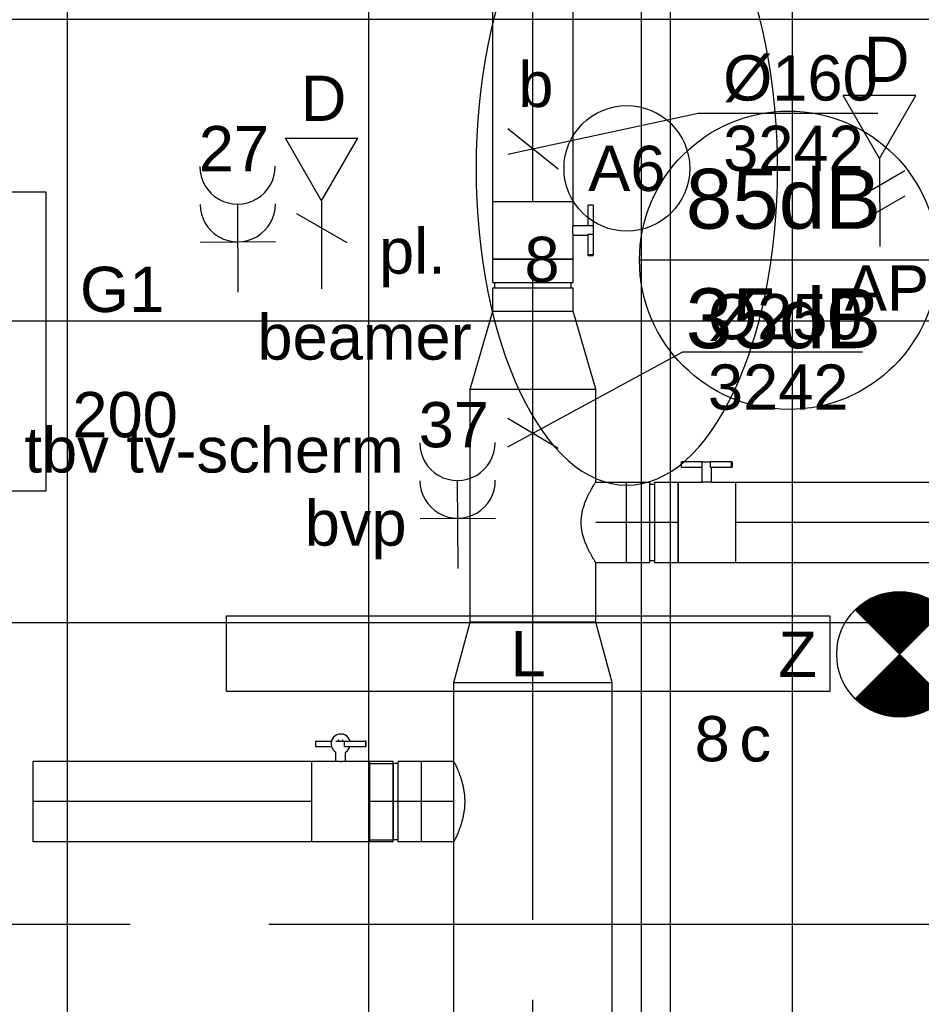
# Model space of a CAD drawing. Extents: x -132501 to 411300, y -42818 to 427495.
# Tile 76 of 256: x 15706 to 17500, y 29875 to 31834. Entities that reach past the tile are written whole.
import ezdxf
from ezdxf.enums import TextEntityAlignment as Align

# ---------------------------------------------------------------- set-up
doc = ezdxf.new("R2010")
doc.units = 0
doc.header["$LTSCALE"] = 50
doc.linetypes.add('CENTER2', pattern=[28.575000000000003, 19.05, -3.175, 3.175, -3.175])
doc.linetypes.add('STREEPJES', pattern=[0.1, 0.05, -0.05])
doc.layers.get('0').update_dxf_attribs({"linetype": 'CONTINUOUS'})
for name, color, linetype in [('45 Plafond 2D arcering', 7, 'CONTINUOUS'), ('brandmelddecibels', 3, 'CONTINUOUS'), ('EL6131--', 2, 'CONTINUOUS'), ('EL6222--', 3, 'CONTINUOUS'), ('EL6311--', 3, 'CONTINUOUS'), ('EL6350--', 3, 'CONTINUOUS'), ('EL6441--', 3, 'CONTINUOUS'), ('EM6131--', 1, 'CONTINUOUS'), ('WL524---', 90, 'CONTINUOUS'), ('WL570---_TOEVOER', 3, 'CONTINUOUS'), ('WL570---_TOEVOER_HL', 8, 'CONTINUOUS'), ('WL570---_TOEVOER_RST', 2, 'CONTINUOUS'), ('WL570---_TOEVOER_RST_HL', 1, 'CONTINUOUS'), ('WM570---_TOEVOER', 1, 'CONTINUOUS'), ('WM570---_TOEVOER_PR', 1, 'CONTINUOUS'), ('WM570---_TOEVOER_RST_PR', 1, 'CONTINUOUS')]:
    doc.layers.add(name, color=color, linetype=linetype)
doc.styles.add('BURO-018', font='ARIAL.TTF', dxfattribs={"height": 63})

# ---------------------------------------------------------------- blocks, each defined once
blk = doc.blocks.new('E00018')
at = {"color": 0, "linetype": 'Continuous'}
for p, q in [((-1.767766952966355, -1.767766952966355), (1.767766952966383, 1.767766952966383)), ((1.767766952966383, -1.767766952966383), (-1.767766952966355, 1.767766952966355))]:
    blk.add_line(p, q, dxfattribs=at)
at = {"color": 0, "linetype": 'Continuous', "const_width": 2.5}
for points in [[(-0.8838834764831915, 0.8838834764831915, -0.1989123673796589), (0, 1.25, -0.1989123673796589), (0.8838834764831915, 0.8838834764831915, -1)], [(-0.8838834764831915, -0.8838834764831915, 0.1989123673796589), (0, -1.25, 0.1989123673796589), (0.8838834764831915, -0.8838834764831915, 1)]]:
    blk.add_lwpolyline(points, format="xyb", dxfattribs=at)
blk = doc.blocks.new('1115B3A-NO1')
at = {"color": 0, "linetype": 'Continuous'}
blk.add_circle((0, 0), 2.5, dxfattribs=at)
at = {"color": 0, "zscale": 50}
blk.add_blockref('E00018', (0, 0), dxfattribs=at)
at = {"color": 0, "linetype": 'Continuous', "style": 'BURO-018'}
for tag, p in [('E_GKAST', (0, 8)), ('E_GROEP', (0, 5)), ('E_SGROEP', (4.5, 5)), ('E_ARMCODE', (0, 0)), ('E_SLET', (4.5, -1))]:
    blk.add_attdef(tag, text='', height=1.8, dxfattribs=at).set_placement(p, align=Align.MIDDLE)
blk = doc.blocks.new('1115B3A')
at = {"color": 0, "linetype": 'Continuous'}
blk.add_circle((0, 0), 2.5, dxfattribs=at)
at = {"color": 0, "linetype": 'Continuous', "style": 'BURO-018'}
for tag, p in [('E_GKAST', (0, 8)), ('E_GROEP', (0, 5)), ('E_SGROEP', (4.5, 5)), ('E_ARMCODE', (0, 0)), ('E_SLET', (4.5, -1))]:
    blk.add_attdef(tag, text='', height=1.8, dxfattribs=at).set_placement(p, align=Align.MIDDLE)
blk = doc.blocks.new('E00152')
at = {"color": 0, "linetype": 'Continuous'}
for p, q in [((-1.443375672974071, 7), (1.443375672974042, 7)), ((0, 4.5), (-1.443375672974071, 7)), ((0, 4.5), (1.443375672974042, 7)), ((0, 4.5), (0, 1)), ((-1, 4), (1, 2.845299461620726))]:
    blk.add_line(p, q, dxfattribs=at)
at = {"color": 7, "style": 'BURO-018'}
for tag, p in [('E_COMMENT1', (0, 12)), ('E_DCOM1', (0, 9))]:
    blk.add_attdef(tag, text='', height=1.8, dxfattribs=at).set_placement(p, align=Align.MIDDLE)
at = {"color": 0, "style": 'BURO-018'}
blk.add_attdef('E_TEXT1', text='', height=1.8, dxfattribs=at).set_placement((2.5, 6), align=Align.MIDDLE)
at = {"color": 0, "linetype": 'Continuous', "style": 'BURO-018', "flags": 1}
blk.add_attdef('E_MATCODE', text='', height=1.799999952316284, dxfattribs=at).set_placement((0, 0), align=Align.MIDDLE)
blk = doc.blocks.new('111304A')
at = {"color": 0, "linetype": 'Continuous'}
for p, q in [((0, 1), (0, 4.5)), ((-1.5, 3), (1.5, 3))]:
    blk.add_line(p, q, dxfattribs=at)
for centre in [(0, 6), (0, 4.5)]:
    blk.add_arc(centre, 1.5, 180, 0, dxfattribs=at)
at = {"color": 0, "linetype": 'Continuous', "style": 'BURO-018'}
for tag, p in [('E_GKAST', (0, 11.5)), ('E_GROEP', (0, 8.5)), ('E_SGROEP', (4.5, 8.5))]:
    blk.add_attdef(tag, text='', height=1.8, dxfattribs=at).set_placement(p, align=Align.MIDDLE)
at = {"color": 0, "linetype": 'Continuous', "style": 'BURO-018', "flags": 1}
for tag, height, p in [('E_VERMCODE', 1.8, (13, 8.5)), ('E_MATCODE', 1.799999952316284, (0, 0))]:
    blk.add_attdef(tag, text='', height=height, dxfattribs=at).set_placement(p, align=Align.MIDDLE)
blk = doc.blocks.new('E00153')
at = {"color": 0, "linetype": 'Continuous'}
for p, q in [((-1.443375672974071, 7), (1.443375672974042, 7)), ((0, 4.5), (-1.443375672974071, 7)), ((0, 4.5), (1.443375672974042, 7)), ((0, 4.5), (0, 1)), ((-1, 4), (1, 2.845299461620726)), ((-1, 3), (1, 1.845299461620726))]:
    blk.add_line(p, q, dxfattribs=at)
at = {"color": 7, "style": 'BURO-018'}
for tag, p in [('E_COMMENT1', (-6, 12)), ('E_COMMENT2', (6, 12)), ('E_DCOM1', (-6, 9)), ('E_DCOM2', (6, 9))]:
    blk.add_attdef(tag, text='', height=1.8, dxfattribs=at).set_placement(p, align=Align.MIDDLE)
at = {"color": 0, "style": 'BURO-018'}
blk.add_attdef('E_TEXT1', text='', height=1.8, dxfattribs=at).set_placement((2.5, 6), align=Align.MIDDLE)
at = {"color": 0, "linetype": 'Continuous', "style": 'BURO-018', "flags": 1}
blk.add_attdef('E_MATCODE', text='', height=1.799999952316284, dxfattribs=at).set_placement((0, 0), align=Align.MIDDLE)
blk = doc.blocks.new('*U324')
at = {"color": 2, "ltscale": 10}
for p, q in [((-9.54166666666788, 120.0000000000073, -2931.658225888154), (-50.2466210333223, 120.0000000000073, -2931.658225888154)), ((-50.2466210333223, 109.3333333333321, -2931.658225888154), (-50.2466210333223, 120.0000000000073, -2931.658225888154)), ((-9.54166666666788, 80, -2931.658225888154), (-9.54166666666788, 120, -2931.658225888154)), ((-9.54166666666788, 120, -2931.658225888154), (7.515583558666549, 120, -2931.658225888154)), ((7.515583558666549, 109.3333333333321, -2931.658225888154), (7.515583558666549, 120, -2931.658225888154)), ((48.91328769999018, 120.0000000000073, -2931.658225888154), (7.515583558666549, 120.0000000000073, -2931.658225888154)), ((48.91328769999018, 120.0000000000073, -2931.658225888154), (50.24662103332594, 120.0000000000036, -2931.658225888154)), ((48.91328769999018, 109.3333333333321, -2931.658225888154), (48.91328769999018, 120.0000000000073, -2931.658225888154)), ((50.24662103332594, 120.0000000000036, -2931.658225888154), (50.2466210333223, 109.3333333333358, -2931.658225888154)), ((-50.2466210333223, 109.3333333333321, -2931.658225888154), (-9.54166666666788, 109.3333333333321, -2931.658225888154)), ((7.515583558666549, 109.3333333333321, -2931.658225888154), (48.91328769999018, 109.3333333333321, -2931.658225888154)), ((9.54166666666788, 80, -2931.658225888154), (9.54166666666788, 109.3333333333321, -2931.658225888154)), ((50.2466210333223, 109.3333333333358, -2931.658225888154), (48.91328769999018, 109.3333333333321, -2931.658225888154)), ((-57.25, 80, -2931.658225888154), (-9.54166666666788, 80, -2931.658225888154)), ((-57.25, -80, -2931.658225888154), (-57.25, 80, -2931.658225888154)), ((9.54166666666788, 80, -2931.658225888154), (57.25, 80, -2931.658225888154)), ((57.25, 80, -2931.658225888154), (57.25, -80, -2931.658225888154)), ((-57.25, -80, -2931.658225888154), (57.25, -80, -2931.658225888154))]:
    blk.add_line(p, q, dxfattribs=at)
blk.add_spline([(9.492711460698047, 79.9941758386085, -2931.658225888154), (9.34634818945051, 79.97693931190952, -2931.658225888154), (9.104078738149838, 79.9489890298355, -2931.658225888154), (8.768389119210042, 79.91145878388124, -2931.658225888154), (8.342723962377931, 79.86587281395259, -2931.658225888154), (7.831451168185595, 79.81408537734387, -2931.658225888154), (7.239817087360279, 79.75820677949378, -2931.658225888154), (6.573892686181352, 79.70051858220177, -2931.658225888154), (5.840511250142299, 79.6433811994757, -2931.658225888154), (5.047198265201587, 79.58913749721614, -2931.658225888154), (4.202094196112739, 79.5400162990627, -2931.658225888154), (3.31387095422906, 79.49803983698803, -2931.658225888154), (2.39164291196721, 79.46493914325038, -2931.658225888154), (1.444873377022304, 79.44208114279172, -2931.658225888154), (0.4832774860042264, 79.43041076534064, -2931.658225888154), (-0.4832774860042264, 79.43041076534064, -2931.658225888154), (-1.444873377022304, 79.44208114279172, -2931.658225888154), (-2.39164291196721, 79.46493914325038, -2931.658225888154), (-3.31387095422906, 79.49803983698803, -2931.658225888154), (-4.202094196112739, 79.5400162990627, -2931.658225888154), (-5.047198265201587, 79.58913749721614, -2931.658225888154), (-5.840511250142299, 79.6433811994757, -2931.658225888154), (-6.573892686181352, 79.70051858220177, -2931.658225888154), (-7.239817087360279, 79.75820677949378, -2931.658225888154), (-7.831451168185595, 79.81408537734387, -2931.658225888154), (-8.342723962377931, 79.86587281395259, -2931.658225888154), (-8.768389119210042, 79.91145878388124, -2931.658225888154), (-9.104078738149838, 79.9489890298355, -2931.658225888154), (-9.34634818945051, 79.97693931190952, -2931.658225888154), (-9.492711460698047, 79.9941758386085, -2931.658225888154), (-9.54166666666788, 80, -2931.658225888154)], degree=3, dxfattribs=at)
at = {"layer": 'WL570---_TOEVOER', "color": 1, "style": 'BURO-018'}
blk.add_attdef('I', text='', height=90, dxfattribs=at).set_placement((0, 0), align=Align.MIDDLE)
at = {"layer": 'WM570---_TOEVOER_PR', "color": 1, "style": 'BURO-018'}
blk.add_attdef('POSNR', text='', height=90, dxfattribs=at).set_placement((0, 0), align=Align.MIDDLE)
blk = doc.blocks.new('*U325')
at = {"color": 0, "ltscale": 10}
for p, q in [((-51.70000000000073, 80, -2931.658225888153), (-5, 80, -2931.658225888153)), ((-51.70000000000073, 80, -2931.658225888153), (-51.70000000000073, -80, -2931.658225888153)), ((-5, 80, -2931.658225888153), (-5, -80, -2931.658225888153)), ((5, 80, -2931.658225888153), (51.70000000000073, 80, -2931.658225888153)), ((5, 80, -2931.658225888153), (5, -80, -2931.658225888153)), ((51.70000000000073, 80, -2931.658225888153), (51.70000000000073, -80, -2931.658225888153)), ((-5, 76, -2931.658225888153), (5, 76, -2931.658225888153)), ((-5, -76, -2931.658225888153), (5, -76, -2931.658225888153)), ((-51.70000000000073, -80, -2931.658225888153), (-5, -80, -2931.658225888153)), ((5, -80, -2931.658225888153), (51.70000000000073, -80, -2931.658225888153))]:
    blk.add_line(p, q, dxfattribs=at)
at = {"layer": 'WL570---_TOEVOER_HL', "linetype": 'CENTER2'}
blk.add_line((-51.70000000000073, 0, -2931.658225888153), (51.70000000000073, 0, -2931.658225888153), dxfattribs=at)
at = {"layer": 'WM570---_TOEVOER_PR', "color": 1, "style": 'BURO-018'}
blk.add_attdef('POSNR', text='', height=90, dxfattribs=at).set_placement((0, 0), align=Align.MIDDLE)
blk = doc.blocks.new('*U326')
at = {"color": 0, "ltscale": 10}
for p, q in [((0, 80, -2931.658225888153), (60.29999999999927, 80, -2931.658225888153)), ((60.29999999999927, 80, -2931.658225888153), (60.29999999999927, -80, -2931.658225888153)), ((0, -80, -2931.658225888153), (60.29999999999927, -80, -2931.658225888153))]:
    blk.add_line(p, q, dxfattribs=at)
blk.add_spline([(-0.262291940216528, -79.58954587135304, -2931.658225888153), (-1.041680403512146, -78.36239530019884, -2931.658225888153), (-2.315677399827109, -76.33114051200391, -2931.658225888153), (-4.046727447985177, -73.51662492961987, -2931.658225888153), (-6.182135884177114, -69.94772929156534, -2931.658225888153), (-8.65406406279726, -65.66107529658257, -2931.658225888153), (-11.37971621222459, -60.70064981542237, -2931.658225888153), (-14.26191865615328, -55.11735352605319, -2931.658225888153), (-17.19039051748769, -48.9684786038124, -2931.658225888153), (-20.04411062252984, -42.31712082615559, -2931.658225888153), (-22.69525496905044, -35.23153212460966, -2931.658225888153), (-25.01513110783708, -27.78442022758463, -2931.658225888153), (-26.88226037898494, -20.05220258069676, -2931.658225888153), (-28.19217810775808, -12.11422220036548, -2931.658225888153), (-28.86770487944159, -4.051933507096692, -2931.658225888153), (-28.86770487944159, 4.051933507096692, -2931.658225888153), (-28.19217810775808, 12.11422220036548, -2931.658225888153), (-26.88226037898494, 20.05220258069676, -2931.658225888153), (-25.01513110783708, 27.78442022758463, -2931.658225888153), (-22.69525496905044, 35.23153212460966, -2931.658225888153), (-20.04411062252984, 42.31712082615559, -2931.658225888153), (-17.19039051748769, 48.9684786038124, -2931.658225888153), (-14.26191865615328, 55.11735352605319, -2931.658225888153), (-11.37971621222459, 60.70064981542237, -2931.658225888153), (-8.65406406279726, 65.66107529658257, -2931.658225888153), (-6.182135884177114, 69.94772929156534, -2931.658225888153), (-4.046727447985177, 73.51662492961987, -2931.658225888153), (-2.315677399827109, 76.33114051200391, -2931.658225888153), (-1.041680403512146, 78.36239530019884, -2931.658225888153), (-0.262291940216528, 79.58954587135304, -2931.658225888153), (0, 80, -2931.658225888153)], degree=3, dxfattribs=at)
at = {"layer": 'WL570---_TOEVOER_HL', "linetype": 'CENTER2'}
blk.add_line((0, 0, -2931.658225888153), (60.29999999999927, 0, -2931.658225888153), dxfattribs=at)
at = {"layer": 'WM570---_TOEVOER_PR', "color": 1, "style": 'BURO-018'}
blk.add_attdef('POSNR', text='', height=90, dxfattribs=at).set_placement((0, 0), align=Align.MIDDLE)
blk = doc.blocks.new('*U327')
at = {"color": 0, "ltscale": 10}
for p, q in [((0, 124.9999999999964, -2931.658225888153), (463.5780787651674, 124.9999999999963, -2931.658225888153)), ((0, -125.0000000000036, -2931.658225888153), (4.592425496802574e-14, 124.9999999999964, -2931.658225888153)), ((463.5780787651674, 124.9999999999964, -2931.658225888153), (463.5780787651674, -125.0000000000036, -2931.658225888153)), ((0, -125.0000000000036, -2931.658225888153), (118.8246414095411, -125.0000000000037, -2931.658225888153)), ((278.8246414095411, -125.0000000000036, -2931.658225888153), (463.5780787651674, -125.0000000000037, -2931.658225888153))]:
    blk.add_line(p, q, dxfattribs=at)
at = {"layer": 'WL570---_TOEVOER_HL', "linetype": 'CENTER2'}
blk.add_line((0, -3.637978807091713e-12, -2931.658225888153), (463.5780787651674, -3.723136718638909e-12, -2931.658225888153), dxfattribs=at)
at = {"layer": 'WM570---_TOEVOER_PR', "color": 1, "style": 'BURO-018'}
blk.add_attdef('POSNR', text='', height=90, dxfattribs=at).set_placement((0, 0), align=Align.MIDDLE)
blk = doc.blocks.new('*U328')
at = {"color": 0, "ltscale": 10}
for p, q in [((0, 157.4999999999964, -2931.658225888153), (120.0999999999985, 124.9999999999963, -2931.658225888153)), ((0, 157.4999999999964, -2931.658225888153), (-5.786456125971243e-14, -157.5000000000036, -2931.658225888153)), ((120.0999999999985, 124.9999999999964, -2931.658225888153), (120.0999999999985, -125.0000000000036, -2931.658225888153)), ((0, -157.5000000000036, -2931.658225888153), (120.0999999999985, -125.0000000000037, -2931.658225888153))]:
    blk.add_line(p, q, dxfattribs=at)
at = {"layer": 'WL570---_TOEVOER_HL', "linetype": 'CENTER2'}
blk.add_line((0, -3.637978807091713e-12, -2931.658225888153), (120.0999999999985, -3.660040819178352e-12, -2931.658225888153), dxfattribs=at)
for centre in [(0, -3.637978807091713e-12, -2931.658225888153), (120.0999999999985, -3.637978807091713e-12, -2931.658225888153)]:
    blk.add_circle(centre, 0.075, dxfattribs=at)
at = {"layer": 'WM570---_TOEVOER_PR', "color": 1, "style": 'BURO-018'}
blk.add_attdef('POSNR', text='', height=90, dxfattribs=at).set_placement((0, 0), align=Align.MIDDLE)
blk = doc.blocks.new('*U329')
at = {"color": 0, "ltscale": 10}
for p, q in [((0, 80.00000000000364, -2931.658225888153), (64.09999999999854, 80.00000000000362, -2931.658225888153)), ((64.09999999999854, 80.00000000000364, -2931.658225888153), (64.09999999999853, -79.99999999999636, -2931.658225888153)), ((0, -79.99999999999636, -2931.658225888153), (64.09999999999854, -79.99999999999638, -2931.658225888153))]:
    blk.add_line(p, q, dxfattribs=at)
blk.add_spline([(-0.2080872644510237, -79.5895458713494, -2931.658225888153), (-0.8254487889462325, -78.3623953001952, -2931.658225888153), (-1.831464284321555, -76.33114051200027, -2931.658225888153), (-3.192047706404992, -73.51662492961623, -2931.658225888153), (-4.860113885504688, -69.9477292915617, -2931.658225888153), (-6.776322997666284, -65.66107529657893, -2931.658225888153), (-8.870195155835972, -60.70064981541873, -2931.658225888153), (-11.06171040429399, -55.11735352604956, -2931.658225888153), (-13.26352092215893, -48.96847860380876, -2931.658225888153), (-15.38389002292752, -42.31712082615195, -2931.658225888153), (-17.33042107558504, -35.23153212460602, -2931.658225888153), (-19.01453503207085, -27.78442022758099, -2931.658225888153), (-20.3564954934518, -20.05220258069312, -2931.658225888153), (-21.2905863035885, -12.11422220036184, -2931.658225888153), (-21.76987009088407, -4.051933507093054, -2931.658225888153), (-21.76987009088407, 4.05193350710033, -2931.658225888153), (-21.2905863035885, 12.11422220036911, -2931.658225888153), (-20.3564954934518, 20.0522025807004, -2931.658225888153), (-19.01453503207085, 27.78442022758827, -2931.658225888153), (-17.33042107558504, 35.2315321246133, -2931.658225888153), (-15.38389002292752, 42.31712082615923, -2931.658225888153), (-13.26352092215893, 48.96847860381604, -2931.658225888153), (-11.06171040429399, 55.11735352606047, -2931.658225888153), (-8.870195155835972, 60.700649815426, -2931.658225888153), (-6.776322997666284, 65.6610752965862, -2931.658225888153), (-4.860113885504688, 69.94772929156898, -2931.658225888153), (-3.192047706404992, 73.5166249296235, -2931.658225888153), (-1.831464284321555, 76.33114051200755, -2931.658225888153), (-0.8254487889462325, 78.36239530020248, -2931.658225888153), (-0.2080872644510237, 79.58954587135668, -2931.658225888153), (0, 80.00000000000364, -2931.658225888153)], degree=3, dxfattribs=at)
at = {"layer": 'WL570---_TOEVOER_HL', "linetype": 'CENTER2'}
blk.add_line((0, 3.637978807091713e-12, -2931.658225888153), (64.09999999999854, 3.630128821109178e-12, -2931.658225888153), dxfattribs=at)
at = {"layer": 'WM570---_TOEVOER_PR', "color": 1, "style": 'BURO-018'}
blk.add_attdef('POSNR', text='', height=90, dxfattribs=at).set_placement((0, 0), align=Align.MIDDLE)
blk = doc.blocks.new('*U330')
at = {"color": 0, "ltscale": 10}
for p, q in [((-51.70000000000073, 80.00000000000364, -2931.658225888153), (-5, 80.00000000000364, -2931.658225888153)), ((-51.70000000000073, 80.00000000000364, -2931.658225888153), (-51.70000000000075, -79.99999999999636, -2931.658225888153)), ((-5, 80.00000000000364, -2931.658225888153), (-5.00000000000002, -79.99999999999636, -2931.658225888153)), ((5, 80.00000000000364, -2931.658225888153), (51.70000000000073, 80.00000000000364, -2931.658225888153)), ((5, 80.00000000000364, -2931.658225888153), (4.99999999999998, -79.99999999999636, -2931.658225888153)), ((51.70000000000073, 80.00000000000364, -2931.658225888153), (51.70000000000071, -79.99999999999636, -2931.658225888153)), ((-5, 76.00000000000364, -2931.658225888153), (5, 76.00000000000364, -2931.658225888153)), ((-5, -75.99999999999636, -2931.658225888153), (5, -75.99999999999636, -2931.658225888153)), ((-51.70000000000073, -79.99999999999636, -2931.658225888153), (-5, -79.99999999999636, -2931.658225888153)), ((5, -79.99999999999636, -2931.658225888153), (51.70000000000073, -79.99999999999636, -2931.658225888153))]:
    blk.add_line(p, q, dxfattribs=at)
at = {"layer": 'WL570---_TOEVOER_HL', "linetype": 'CENTER2'}
blk.add_line((-51.70000000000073, 3.637978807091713e-12, -2931.658225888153), (51.70000000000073, 3.625315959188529e-12, -2931.658225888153), dxfattribs=at)
at = {"layer": 'WM570---_TOEVOER_PR', "color": 1, "style": 'BURO-018'}
blk.add_attdef('POSNR', text='', height=90, dxfattribs=at).set_placement((0, 0), align=Align.MIDDLE)
blk = doc.blocks.new('*U331')
at = {"color": 0, "ltscale": 10}
for p, q in [((-51.70000000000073, 79.99999999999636, -2931.658225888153), (-5, 79.99999999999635, -2931.658225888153)), ((-51.70000000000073, 79.99999999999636, -2931.658225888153), (-51.70000000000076, -80.00000000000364, -2931.658225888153)), ((-5, 79.99999999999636, -2931.658225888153), (-5.000000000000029, -80.00000000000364, -2931.658225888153)), ((5, 79.99999999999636, -2931.658225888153), (51.70000000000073, 79.99999999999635, -2931.658225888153)), ((5, 79.99999999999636, -2931.658225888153), (4.999999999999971, -80.00000000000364, -2931.658225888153)), ((51.70000000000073, 79.99999999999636, -2931.658225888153), (51.7000000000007, -80.00000000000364, -2931.658225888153)), ((-5, 75.99999999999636, -2931.658225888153), (5, 75.99999999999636, -2931.658225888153)), ((-5, -76.00000000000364, -2931.658225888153), (5, -76.00000000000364, -2931.658225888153)), ((-51.70000000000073, -80.00000000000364, -2931.658225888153), (-5, -80.00000000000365, -2931.658225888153)), ((5, -80.00000000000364, -2931.658225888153), (51.70000000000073, -80.00000000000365, -2931.658225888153))]:
    blk.add_line(p, q, dxfattribs=at)
at = {"layer": 'WL570---_TOEVOER_HL', "linetype": 'CENTER2'}
blk.add_line((-51.70000000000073, -3.637978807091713e-12, -2931.658225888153), (51.70000000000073, -3.656973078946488e-12, -2931.658225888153), dxfattribs=at)
at = {"layer": 'WM570---_TOEVOER_PR', "color": 1, "style": 'BURO-018'}
blk.add_attdef('POSNR', text='', height=90, dxfattribs=at).set_placement((0, 0), align=Align.MIDDLE)
blk = doc.blocks.new('*U332')
at = {"color": 0, "ltscale": 10}
for p, q in [((0, 124.9999999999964, -2931.658225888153), (155.0999999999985, 79.99999999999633, -2931.658225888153)), ((0, 124.9999999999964, -2931.658225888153), (-4.592425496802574e-14, -125.0000000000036, -2931.658225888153)), ((155.0999999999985, 79.99999999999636, -2931.658225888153), (155.0999999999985, -80.00000000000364, -2931.658225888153)), ((0, -125.0000000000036, -2931.658225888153), (155.0999999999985, -80.00000000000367, -2931.658225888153))]:
    blk.add_line(p, q, dxfattribs=at)
at = {"layer": 'WL570---_TOEVOER_HL', "linetype": 'CENTER2'}
blk.add_line((0, -3.637978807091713e-12, -2931.658225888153), (155.0999999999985, -3.666470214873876e-12, -2931.658225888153), dxfattribs=at)
for centre in [(0, -3.637978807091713e-12, -2931.658225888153), (155.0999999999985, -3.637978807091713e-12, -2931.658225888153)]:
    blk.add_circle(centre, 0.075, dxfattribs=at)
at = {"layer": 'WM570---_TOEVOER_PR', "color": 1, "style": 'BURO-018'}
blk.add_attdef('POSNR', text='', height=90, dxfattribs=at).set_placement((0, 0), align=Align.MIDDLE)
blk = doc.blocks.new('*U383')
at = {"color": 0, "ltscale": 10}
for p, q in [((297.5, 297.5, -2737.5), (-297.5, 297.5, -2737.5)), ((-297.5, -297.5, -2737.5), (-297.5, 297.5, -2737.5)), ((297.5, -297.5, -2737.5), (297.5, 297.5, -2737.5)), ((153.5, 153.5, -2737.5), (-153.5, 153.5, -2737.5)), ((-153.5, -153.5, -2737.5), (-153.5, 153.5, -2737.5)), ((153.5, -153.5, -2737.5), (-153.5, 153.5, -2737.5)), ((-153.5, -153.5, -2737.5), (153.5, 153.5, -2737.5)), ((153.5, -153.5, -2737.5), (153.5, 153.5, -2737.5)), ((153.5, -153.5, -2737.5), (-153.5, -153.5, -2737.5)), ((-82.00059700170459, -297.5, -2737.5), (-297.5, -297.5, -2737.5)), ((297.5, -297.5, -2737.5), (78.14644805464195, -297.5, -2737.5))]:
    blk.add_line(p, q, dxfattribs=at)
at = {"color": 8, "linetype": 'STREEPJES', "ltscale": 10}
blk.add_line((78.14644805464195, -297.5, -2737.5), (-82.00059700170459, -297.5, -2737.5), dxfattribs=at)
at = {"layer": 'WL570---_TOEVOER_RST_HL', "linetype": 'CENTER2'}
blk.add_circle((0, 0, -2737.5), 0.075, dxfattribs=at)
at = {"layer": 'WL570---_TOEVOER_RST', "color": 1, "style": 'BURO-018'}
for tag in ['MC', 'Q']:
    blk.add_attdef(tag, text='', height=90, dxfattribs=at).set_placement((0, 0), align=Align.MIDDLE)
at = {"layer": 'WM570---_TOEVOER_RST_PR', "color": 1, "style": 'BURO-018'}
blk.add_attdef('POSNR', text='', height=90, dxfattribs=at).set_placement((0, 0), align=Align.MIDDLE)
blk = doc.blocks.new('*U995')
at = {"layer": 'WM570---_TOEVOER', "color": 0, "ltscale": 10}
for p, q in [((-50, -27.10205920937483), (298.1663758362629, 161.6184554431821)), ((298.1663758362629, 161.6184554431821), (655.7379993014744, 161.6184554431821)), ((-50, 29.77079559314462), (50, -29.77079559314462))]:
    blk.add_line(p, q, dxfattribs=at)
at = {"layer": 'WM570---_TOEVOER', "color": 0, "style": 'BURO-018'}
for s, p in [('%%c250', (348.1663758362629, 186.6184554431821)), ('3242', (348.1663758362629, 46.61845544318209))]:
    blk.add_text(s, height=90, dxfattribs=at).set_placement(p)
blk = doc.blocks.new('*U996')
at = {"color": 0, "ltscale": 10}
for p, q in [((0, 80, -3241.658225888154), (1125.675567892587, 80, -3241.658225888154)), ((1125.675567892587, 80, -3241.658225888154), (1125.675567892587, -80, -3241.658225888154)), ((0, -80, -3241.658225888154), (1125.675567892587, -80, -3241.658225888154))]:
    blk.add_line(p, q, dxfattribs=at)
at = {"layer": 'WL570---_TOEVOER_HL', "linetype": 'CENTER2'}
blk.add_line((0, 0, -3241.658225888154), (1125.675567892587, 0, -3241.658225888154), dxfattribs=at)
at = {"layer": 'WM570---_TOEVOER_PR', "color": 1, "style": 'BURO-018'}
blk.add_attdef('POSNR', text='', height=90, dxfattribs=at).set_placement((0, 0), align=Align.MIDDLE)
blk = doc.blocks.new('*U1444')
at = {"color": 0, "ltscale": 10}
for p, q in [((0, 150, -3030), (15704.82114829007, 149.9999999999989, -3030)), ((0, -150, -3030), (15704.82114829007, -150.0000000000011, -3030))]:
    blk.add_line(p, q, dxfattribs=at)
at = {"layer": 'EM6131--', "color": 1, "style": 'BURO-018'}
blk.add_attdef('POSNR', text='', height=90, dxfattribs=at).set_placement((0, 0), align=Align.MIDDLE)
blk = doc.blocks.new('E001611200150')
at = {"color": 0}
for p, q in [((-12, -1.5), (-12, 1.5)), ((-12, 1.5), (12, 1.5)), ((12, 1.5), (12, -1.5)), ((12, -1.5), (-12, -1.5))]:
    blk.add_line(p, q, dxfattribs=at)
at = {"color": 0, "linetype": 'Continuous', "style": 'BURO-018'}
for tag, p in [('E_GKAST', (0, 8)), ('E_GROEP', (0, 5)), ('E_SGROEP', (4.5, 5)), ('E_ARMCODE', (0, 0)), ('E_SLET', (4.5, -3))]:
    blk.add_attdef(tag, text='', height=1.8, dxfattribs=at).set_placement(p, align=Align.MIDDLE)
blk = doc.blocks.new('*U1623')
at = {"color": 0, "ltscale": 10}
for p, q in [((0, 157.5000000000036, -3241.658225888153), (1900.606501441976, 157.5000000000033, -3241.658225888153)), ((0, -157.4999999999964, -3241.658225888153), (5.786456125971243e-14, 157.5000000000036, -3241.658225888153)), ((1900.606501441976, 157.5, -3241.658225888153), (1900.606501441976, -157.5, -3241.658225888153)), ((0, -157.4999999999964, -3241.658225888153), (49.51230942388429, -157.4999999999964, -3241.658225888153)), ((209.5123094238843, -157.4999999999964, -3241.658225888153), (1900.606501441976, -157.4999999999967, -3241.658225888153))]:
    blk.add_line(p, q, dxfattribs=at)
at = {"layer": 'WL570---_TOEVOER_HL', "linetype": 'CENTER2'}
blk.add_line((0, 3.637978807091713e-12, -3241.658225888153), (1900.606501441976, 3.288843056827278e-12, -3241.658225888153), dxfattribs=at)
at = {"layer": 'WM570---_TOEVOER_PR', "color": 1, "style": 'BURO-018'}
blk.add_attdef('POSNR', text='', height=90, dxfattribs=at).set_placement((0, 0), align=Align.MIDDLE)
blk = doc.blocks.new('*U1626')
at = {"color": 2, "ltscale": 10}
for p, q in [((-57.24999999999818, 80.00000000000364, -3241.658225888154), (57.25, 80.00000000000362, -3241.658225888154)), ((-57.24999999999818, -79.99999999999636, -3241.658225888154), (-57.24999999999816, 80.00000000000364, -3241.658225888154)), ((57.25, 80.00000000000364, -3241.658225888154), (57.24999999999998, -79.99999999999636, -3241.658225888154)), ((-57.24999999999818, 76.00000000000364, -3241.658225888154), (-103.9499999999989, 76.00000000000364, -3241.658225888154)), ((-103.9499999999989, -75.99999999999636, -3241.658225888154), (-103.9499999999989, 76.00000000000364, -3241.658225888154)), ((-57.24999999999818, -75.99999999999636, -3241.658225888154), (-103.9499999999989, -75.99999999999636, -3241.658225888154)), ((-57.24999999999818, -79.99999999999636, -3241.658225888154), (-9.54166666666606, -79.99999999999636, -3241.658225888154)), ((-9.54166666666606, -79.99999999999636, -3241.658225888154), (-9.541666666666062, -98.53876963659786, -3241.658225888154)), ((9.54166666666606, -79.99999999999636, -3241.658225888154), (9.541666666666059, -98.53876963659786, -3241.658225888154)), ((9.54166666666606, -79.99999999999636, -3241.658225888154), (57.25, -79.99999999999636, -3241.658225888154)), ((-50.24662103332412, -109.3333333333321, -3241.658225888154), (-50.24662103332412, -120.0000000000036, -3241.658225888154)), ((-48.91328769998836, -109.3333333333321, -3241.658225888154), (-50.24662103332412, -109.3333333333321, -3241.658225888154)), ((-7.515583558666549, -109.3333333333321, -3241.658225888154), (-48.91328769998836, -109.3333333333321, -3241.658225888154)), ((-48.91328769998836, -119.9999999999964, -3241.658225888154), (-48.91328769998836, -109.3333333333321, -3241.658225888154)), ((-7.515583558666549, -109.3333333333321, -3241.658225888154), (-7.51558355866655, -119.9999999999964, -3241.658225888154)), ((50.24662103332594, -109.3333333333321, -3241.658225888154), (18.28174560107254, -109.3333333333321, -3241.658225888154)), ((50.2466210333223, -119.9999999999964, -3241.658225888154), (50.24662103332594, -109.3333333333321, -3241.658225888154)), ((-50.24662103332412, -120.0000000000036, -3241.658225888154), (-48.91328769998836, -119.9999999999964, -3241.658225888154)), ((-7.515583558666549, -119.9999999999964, -3241.658225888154), (-48.91328769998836, -119.9999999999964, -3241.658225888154)), ((9.54166666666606, -119.9999999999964, -3241.658225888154), (-7.515583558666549, -119.9999999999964, -3241.658225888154)), ((-4.31999999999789, -119.9999999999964, -3241.658225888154), (-4.31999999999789, -122.682459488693, -3241.658225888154)), ((-4.31999999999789, -122.682459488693, -3241.658225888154), (-2.771281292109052, -119.9999999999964, -3241.658225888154)), ((2.77128129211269, -119.9999999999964, -3241.658225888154), (4.320000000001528, -122.682459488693, -3241.658225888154)), ((4.320000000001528, -122.682459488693, -3241.658225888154), (4.320000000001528, -119.9999999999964, -3241.658225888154)), ((50.2466210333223, -119.9999999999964, -3241.658225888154), (18.59032006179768, -119.9999999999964, -3241.658225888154))]:
    blk.add_line(p, q, dxfattribs=at)
for start, end in [(194.4775121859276, 60.20080258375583), (194.4775121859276, 0), (119.7991974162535, 162.2084094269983)]:
    blk.add_arc((1.818989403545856e-12, -115.1999999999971, -3241.658225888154), 19.2, start, end, dxfattribs=at)
blk.add_spline([(-9.492711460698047, -79.99417583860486, -3241.658225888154), (-9.34634818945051, -79.97693931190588, -3241.658225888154), (-9.104078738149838, -79.94898902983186, -3241.658225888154), (-8.768389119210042, -79.9114587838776, -3241.658225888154), (-8.34272396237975, -79.86587281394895, -3241.658225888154), (-7.831451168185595, -79.81408537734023, -3241.658225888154), (-7.239817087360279, -79.75820677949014, -3241.658225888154), (-6.573892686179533, -79.70051858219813, -3241.658225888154), (-5.840511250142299, -79.64338119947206, -3241.658225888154), (-5.047198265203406, -79.5891374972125, -3241.658225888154), (-4.202094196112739, -79.54001629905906, -3241.658225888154), (-3.313870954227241, -79.49803983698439, -3241.658225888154), (-2.391642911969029, -79.46493914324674, -3241.658225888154), (-1.444873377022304, -79.44208114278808, -3241.658225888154), (-0.4832774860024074, -79.430410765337, -3241.658225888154), (0.4832774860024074, -79.430410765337, -3241.658225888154), (1.444873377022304, -79.44208114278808, -3241.658225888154), (2.391642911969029, -79.46493914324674, -3241.658225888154), (3.313870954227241, -79.49803983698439, -3241.658225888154), (4.202094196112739, -79.54001629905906, -3241.658225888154), (5.047198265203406, -79.5891374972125, -3241.658225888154), (5.840511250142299, -79.64338119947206, -3241.658225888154), (6.573892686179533, -79.70051858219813, -3241.658225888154), (7.239817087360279, -79.75820677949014, -3241.658225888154), (7.831451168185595, -79.81408537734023, -3241.658225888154), (8.34272396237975, -79.86587281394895, -3241.658225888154), (8.768389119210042, -79.9114587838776, -3241.658225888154), (9.104078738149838, -79.94898902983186, -3241.658225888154), (9.34634818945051, -79.97693931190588, -3241.658225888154), (9.492711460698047, -79.99417583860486, -3241.658225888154), (9.54166666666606, -79.99999999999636, -3241.658225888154)], degree=3, dxfattribs=at)
at = {"layer": 'WL570---_TOEVOER', "color": 1, "style": 'BURO-018'}
blk.add_attdef('I', text='', height=90, dxfattribs=at).set_placement((0, 0), align=Align.MIDDLE)
at = {"layer": 'WM570---_TOEVOER_PR', "color": 1, "style": 'BURO-018'}
blk.add_attdef('POSNR', text='', height=90, dxfattribs=at).set_placement((0, 0), align=Align.MIDDLE)
blk = doc.blocks.new('*U1627')
at = {"color": 0, "ltscale": 10}
for p, q in [((0, 80.00000000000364, -3241.658225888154), (554.4799773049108, 80.00000000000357, -3241.658225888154)), ((554.4799773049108, 80.00000000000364, -3241.658225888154), (554.4799773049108, -79.99999999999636, -3241.658225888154)), ((0, -79.99999999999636, -3241.658225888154), (554.4799773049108, -79.99999999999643, -3241.658225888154))]:
    blk.add_line(p, q, dxfattribs=at)
at = {"layer": 'WL570---_TOEVOER_HL', "linetype": 'CENTER2'}
blk.add_line((0, 3.637978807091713e-12, -3241.658225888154), (554.4799773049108, 3.570074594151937e-12, -3241.658225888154), dxfattribs=at)
at = {"layer": 'WM570---_TOEVOER_PR', "color": 1, "style": 'BURO-018'}
blk.add_attdef('POSNR', text='', height=90, dxfattribs=at).set_placement((0, 0), align=Align.MIDDLE)
blk = doc.blocks.new('*U1628')
at = {"color": 2, "ltscale": 10}
for p, q in [((-57.25, 79.99999999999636, -3241.658225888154), (57.25, 79.99999999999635, -3241.658225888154)), ((-57.25, -80.00000000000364, -3241.658225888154), (-57.24999999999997, 79.99999999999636, -3241.658225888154)), ((57.25, 79.99999999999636, -3241.658225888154), (57.24999999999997, -80.00000000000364, -3241.658225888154)), ((-57.25, -80.00000000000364, -3241.658225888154), (-9.54166666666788, -80.00000000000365, -3241.658225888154)), ((-9.54166666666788, -80.00000000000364, -3241.658225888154), (-9.541666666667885, -109.3333333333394, -3241.658225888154)), ((9.54166666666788, -80.00000000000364, -3241.658225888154), (9.541666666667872, -120.0000000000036, -3241.658225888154)), ((9.54166666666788, -80.00000000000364, -3241.658225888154), (57.25, -80.00000000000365, -3241.658225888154)), ((-50.24662103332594, -109.3333333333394, -3241.658225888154), (-50.24662103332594, -120.0000000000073, -3241.658225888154)), ((-48.91328769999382, -109.3333333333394, -3241.658225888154), (-50.24662103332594, -109.3333333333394, -3241.658225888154)), ((-7.515583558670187, -109.3333333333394, -3241.658225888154), (-48.91328769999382, -109.3333333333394, -3241.658225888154)), ((-48.91328769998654, -120.0000000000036, -3241.658225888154), (-48.91328769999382, -109.3333333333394, -3241.658225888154)), ((-7.515583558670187, -109.3333333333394, -3241.658225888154), (-7.515583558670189, -120.0000000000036, -3241.658225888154)), ((50.24662103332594, -109.3333333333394, -3241.658225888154), (9.54166666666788, -109.3333333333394, -3241.658225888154)), ((50.24662103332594, -120.0000000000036, -3241.658225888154), (50.24662103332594, -109.3333333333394, -3241.658225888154)), ((-50.24662103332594, -120.0000000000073, -3241.658225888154), (-48.91328769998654, -120.0000000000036, -3241.658225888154)), ((-7.515583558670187, -120.0000000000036, -3241.658225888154), (-48.91328769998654, -120.0000000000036, -3241.658225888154)), ((9.54166666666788, -120.0000000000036, -3241.658225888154), (-7.515583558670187, -120.0000000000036, -3241.658225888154)), ((50.24662103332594, -120.0000000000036, -3241.658225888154), (9.54166666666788, -120.0000000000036, -3241.658225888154))]:
    blk.add_line(p, q, dxfattribs=at)
blk.add_spline([(-9.492711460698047, -79.99417583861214, -3241.658225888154), (-9.34634818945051, -79.97693931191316, -3241.658225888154), (-9.104078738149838, -79.94898902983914, -3241.658225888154), (-8.768389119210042, -79.91145878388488, -3241.658225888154), (-8.342723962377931, -79.86587281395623, -3241.658225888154), (-7.831451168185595, -79.81408537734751, -3241.658225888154), (-7.239817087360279, -79.75820677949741, -3241.658225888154), (-6.573892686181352, -79.7005185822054, -3241.658225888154), (-5.840511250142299, -79.64338119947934, -3241.658225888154), (-5.047198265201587, -79.58913749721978, -3241.658225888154), (-4.202094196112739, -79.54001629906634, -3241.658225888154), (-3.31387095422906, -79.49803983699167, -3241.658225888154), (-2.39164291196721, -79.46493914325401, -3241.658225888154), (-1.444873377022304, -79.44208114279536, -3241.658225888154), (-0.4832774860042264, -79.43041076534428, -3241.658225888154), (0.4832774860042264, -79.43041076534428, -3241.658225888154), (1.444873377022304, -79.44208114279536, -3241.658225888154), (2.39164291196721, -79.46493914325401, -3241.658225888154), (3.31387095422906, -79.49803983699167, -3241.658225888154), (4.202094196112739, -79.54001629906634, -3241.658225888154), (5.047198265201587, -79.58913749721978, -3241.658225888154), (5.840511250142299, -79.64338119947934, -3241.658225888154), (6.573892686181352, -79.7005185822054, -3241.658225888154), (7.239817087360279, -79.75820677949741, -3241.658225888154), (7.831451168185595, -79.81408537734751, -3241.658225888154), (8.342723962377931, -79.86587281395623, -3241.658225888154), (8.768389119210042, -79.91145878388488, -3241.658225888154), (9.104078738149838, -79.94898902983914, -3241.658225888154), (9.34634818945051, -79.97693931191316, -3241.658225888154), (9.492711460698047, -79.99417583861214, -3241.658225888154), (9.54166666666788, -80.00000000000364, -3241.658225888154)], degree=3, dxfattribs=at)
at = {"layer": 'WL570---_TOEVOER', "color": 1, "style": 'BURO-018'}
blk.add_attdef('I', text='', height=90, dxfattribs=at).set_placement((0, 0), align=Align.MIDDLE)
at = {"layer": 'WM570---_TOEVOER_PR', "color": 1, "style": 'BURO-018'}
blk.add_attdef('POSNR', text='', height=90, dxfattribs=at).set_placement((0, 0), align=Align.MIDDLE)
blk = doc.blocks.new('*U1629')
at = {"color": 0, "ltscale": 10}
for p, q in [((0, 79.99999999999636, -3241.658225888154), (1043.460132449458, 79.99999999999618, -3241.658225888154)), ((1043.460132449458, 79.99999999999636, -3241.658225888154), (1043.460132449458, -80.00000000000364, -3241.658225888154)), ((0, -80.00000000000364, -3241.658225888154), (1043.460132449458, -80.00000000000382, -3241.658225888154))]:
    blk.add_line(p, q, dxfattribs=at)
at = {"layer": 'WL570---_TOEVOER_HL', "linetype": 'CENTER2'}
blk.add_line((0, -3.637978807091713e-12, -3241.658225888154), (1043.460132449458, -3.829659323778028e-12, -3241.658225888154), dxfattribs=at)
at = {"layer": 'WM570---_TOEVOER_PR', "color": 1, "style": 'BURO-018'}
blk.add_attdef('POSNR', text='', height=90, dxfattribs=at).set_placement((0, 0), align=Align.MIDDLE)
blk = doc.blocks.new('*U1630')
at = {"layer": 'WM570---_TOEVOER', "color": 0, "ltscale": 10}
for p, q in [((-50, -10.76241010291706), (328.4932244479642, 70.70757595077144)), ((328.4932244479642, 70.70757595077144), (686.0648479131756, 70.70757595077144)), ((-50, 40.38277022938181), (50, -40.38277022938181))]:
    blk.add_line(p, q, dxfattribs=at)
at = {"layer": 'WM570---_TOEVOER', "color": 0, "style": 'BURO-018'}
for s, p in [('%%c160', (378.4932244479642, 95.70757595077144)), ('3242', (378.4932244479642, -44.29242404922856))]:
    blk.add_text(s, height=90, dxfattribs=at).set_placement(p)
blk = doc.blocks.new('GAFGHYHY')
at = {"layer": '45 Plafond 2D arcering', "linetype": 'Continuous'}
h = blk.add_hatch(dxfattribs=at)
h.set_pattern_fill('RASTER_600_0002', color=8, style=0, pattern_type=2)
h.set_pattern_definition([(0, (322400.5924360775, 274234.6337192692), (0, 600), []), (90, (322400.5924360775, 274234.6337192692), (-600, 0), [])])
h.paths.add_polyline_path([(318797.5856012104, 273343.1641243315), (318797.5856012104, 270841.7640620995), (322317.3855509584, 270841.7640620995), (325823.5856012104, 270841.7640620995), (325823.5856012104, 277626.7640507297), (322317.3855509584, 277626.7640507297), (318797.5856012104, 277626.7640507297)], flags=0)
h.paths.add_polyline_path([(321045.7003655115, 275734.5877754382, -0.9999999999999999), (320755.7003655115, 275734.5877754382, -0.9999999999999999)], flags=0)
h.paths.add_polyline_path([(320755.7003655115, 272734.5877754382, -0.9999999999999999), (321045.7003655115, 272734.5877754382, -0.9999999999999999)], flags=0)
h.paths.add_polyline_path([(323755.7003655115, 275734.5877754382, -0.9999999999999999), (324045.7003655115, 275734.5877754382, -0.9999999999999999)], flags=0)
h.paths.add_polyline_path([(323755.7003655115, 272734.5877754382, -0.9999999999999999), (324045.7003655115, 272734.5877754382, -0.9999999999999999)], flags=0)

msp = doc.modelspace()

# ---------------------------------------------------------------- linework, layer by layer
at = {"layer": 'brandmelddecibels'}
msp.add_line((17532.48991963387, 31355.29255771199), (16939.08484485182, 31355.29255771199), dxfattribs=at)
msp.add_circle((17235.78738224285, 31355.29255771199), 296.7025373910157, dxfattribs=at)
at = {"layer": 'EL6222--', "extrusion": (0, 0, -1)}
msp.add_ellipse((16913.92118546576, 31537.96589483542), major_axis=(1.543613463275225e-13, 630.2280234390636), ratio=0.4760181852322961, dxfattribs=at)

# ---------------------------------------------------------------- block references
at = {"layer": 'EL6131--', "rotation": 270}
msp.add_blockref('*U1444', (17092.71491338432, 34831.8696071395, 3030), dxfattribs=at)
at = {"layer": 'EL6222--'}
ref = msp.add_blockref('111304A', (16141.22484978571, 31241.86319250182), dxfattribs=dict(at, xscale=49.99999999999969, yscale=49.99999999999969, zscale=49.99999999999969, rotation=0.3565810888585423))
ref.add_attrib('E_GROEP', '27', dxfattribs={"layer": '0', "color": 1, "linetype": 'Continuous', "height": 89.99999999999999, "style": 'BURO-018'}).set_placement((16132.24037762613, 31577.92053309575), align=Align.MIDDLE)
ref = msp.add_blockref('111304A', (16578.69820542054, 30692.14967094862), dxfattribs=dict(at, xscale=49.99999999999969, yscale=49.99999999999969, zscale=49.99999999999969, rotation=0.3565810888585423))
ref.add_attrib('E_GROEP', '37', dxfattribs={"layer": '0', "color": 1, "linetype": 'Continuous', "height": 89.99999999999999, "style": 'BURO-018'}).set_placement((16569.71373326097, 31028.20701154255), align=Align.MIDDLE)
at = {"layer": 'EL6311--'}
ref = msp.add_blockref('1115B3A', (16913.92118546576, 31537.96589483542), dxfattribs=dict(at, xscale=50.00000000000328, yscale=50.00000000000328, zscale=50, rotation=181.9948371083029))
ref.add_attrib('E_ARMCODE', 'A6', dxfattribs={"layer": '0', "color": 1, "linetype": 'Continuous', "height": 90, "style": 'BURO-018'}).set_placement((16913.92118546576, 31537.96589483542), align=Align.MIDDLE)
ref.add_attrib('E_SLET', 'b', dxfattribs={"layer": '0', "color": 1, "linetype": 'Continuous', "height": 90, "style": 'BURO-018'}).set_placement((16732.93558876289, 31706.76818684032), align=Align.MIDDLE)
ref.add_attrib('E_GROEP', '8', dxfattribs={"layer": '0', "color": 1, "linetype": 'Continuous', "height": 90, "style": 'BURO-018'}).set_placement((16745.11889346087, 31356.98029813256), align=Align.MIDDLE)
ref = msp.add_blockref('E001611200150', (16717.5150828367, 30572.81328891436), dxfattribs=dict(at, xscale=50, yscale=50, zscale=50))
ref.add_attrib('E_ARMCODE', 'L', dxfattribs={"layer": '0', "color": 1, "linetype": 'Continuous', "height": 90, "style": 'BURO-018'}).set_placement((16717.5150828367, 30572.81328891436), align=Align.MIDDLE)
ref.add_attrib('E_SLET', 'c', dxfattribs={"layer": '0', "color": 1, "linetype": 'Continuous', "height": 90, "style": 'BURO-018'}).set_placement((17169.27019380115, 30402.72947225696), align=Align.MIDDLE)
ref.add_attrib('E_GROEP', '8', dxfattribs={"layer": '0', "color": 1, "linetype": 'Continuous', "height": 90, "style": 'BURO-018'}).set_placement((17083.66925055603, 30403.75972037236), align=Align.MIDDLE)
at = {"layer": 'EL6350--'}
ref = msp.add_blockref('1115B3A-NO1', (17456.41315100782, 30571.6360183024), dxfattribs=dict(at, xscale=50, yscale=50, zscale=50))
ref.add_attrib('E_ARMCODE', 'Z', dxfattribs={"layer": '0', "color": 1, "linetype": 'Continuous', "height": 90, "style": 'BURO-018'}).set_placement((17253.63481797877, 30571.6360183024), align=Align.MIDDLE)
ref.add_attrib('E_SLET', 'nv', dxfattribs={"layer": '0', "color": 1, "linetype": 'Continuous', "height": 90, "style": 'BURO-018'}).set_placement((17631.41315100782, 30396.6360183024), align=Align.MIDDLE)
ref.add_attrib('E_GROEP', '7', dxfattribs={"layer": '0', "color": 1, "linetype": 'Continuous', "height": 90, "style": 'BURO-018'}).set_placement((17631.41315100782, 30746.6360183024), align=Align.MIDDLE)
at = {"layer": 'EL6441--'}
ref = msp.add_blockref('E00153', (17416.99050237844, 31332.75715441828), dxfattribs=dict(at, xscale=-49.99999999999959, yscale=50.00000000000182, zscale=50, rotation=0.05208279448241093))
ref.add_attrib('E_TEXT1', 'D', dxfattribs={"layer": '0', "color": 1, "height": 90, "style": 'BURO-018'}).set_placement((17430.86816534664, 31754.73504508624), align=Align.MIDDLE)
ref = msp.add_blockref('E00152', (16306.74060053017, 31248.0825357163), dxfattribs=dict(at, xscale=50, yscale=50, zscale=50))
ref.add_attrib('E_TEXT1', 'D', dxfattribs={"layer": '0', "color": 1, "height": 90, "style": 'BURO-018'}).set_placement((16310.57718138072, 31677.35049600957), align=Align.MIDDLE)
at = {"layer": 'WL524---'}
msp.add_blockref('GAFGHYHY', (-304837.0444749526, -242743.8149120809), dxfattribs=at)
at = {"layer": 'WL570---_TOEVOER'}
for name, p, rotation in [('*U1629', (16727.05753684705, 31471.88912103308, 3241.658225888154), 90), ('*U1628', (16727.05753684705, 31414.63912103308, 3241.658225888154), 90), ('*U331', (16727.05753684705, 31305.68912103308, 3241.658225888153), 90), ('*U332', (16727.05753684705, 31098.88912103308, 3241.658225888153), 90), ('*U327', (16727.05753684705, 30635.31104226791, 3241.658225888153), 90), ('*U328', (16727.05753684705, 30515.21104226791, 3241.658225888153), 90), ('*U1623', (16727.05753684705, 28614.60454082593, 3241.658225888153), 90), ('*U1626', (16344.80753684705, 30278.59308055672, 3241.658225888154), 180), ('*U1627', (16287.55753684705, 30278.59308055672, 3241.658225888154), 180), ('*U330', (16453.75753684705, 30278.59308055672, 3241.658225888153), 180), ('*U329', (16569.55753684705, 30278.59308055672, 3241.658225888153), 180)]:
    msp.add_blockref(name, p, dxfattribs=dict(at, rotation=rotation))
for name, p in [('*U324', (17073.00753684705, 30834.13568367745, 3241.658225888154)), ('*U326', (16852.05753684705, 30834.13568367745, 3241.658225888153)), ('*U325', (16964.05753684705, 30834.13568367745, 3241.658225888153)), ('*U996', (17130.25753684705, 30834.13568367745, 3241.658225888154))]:
    msp.add_blockref(name, p, dxfattribs=at)
at = {"layer": 'WL570---_TOEVOER_RST'}
ref = msp.add_blockref('*U383', (15461.0757975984, 31193.29824389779, 2737.5), dxfattribs=at)
ref.add_attrib('Q', '200', dxfattribs={"color": 1, "height": 90, "style": 'BURO-018'}).set_placement((15915.79072054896, 31048.27851043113), align=Align.MIDDLE)
ref.add_attrib('MC', 'G1', dxfattribs={"color": 1, "height": 90, "style": 'BURO-018'}).set_placement((15909.83225573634, 31297.32018622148), align=Align.MIDDLE)
at = {"layer": 'WM570---_TOEVOER'}
for name, p in [('*U1630', (16727.05753684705, 31577.11875461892, 3241.658225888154)), ('*U995', (16727.05753684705, 31011.45349616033, 3241.658225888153))]:
    msp.add_blockref(name, p, dxfattribs=at)

# ---------------------------------------------------------------- texts
at = {"layer": 'brandmelddecibels', "color": 2, "style": 'BURO-018'}
for s, p in [('85dB', (17225.38106438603, 31417.99260791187)), ('35dB', (17225.38106438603, 31180.3625207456))]:
    msp.add_text(s, height=119.07, dxfattribs=at).set_placement(p, align=Align.CENTER)
at = {"layer": 'EL6222--', "color": 1, "style": 'BURO-018'}
for s, p in [('pl.', (16420.97315254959, 31328.55578683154)), ('AP', (17347.56410412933, 31255.16109644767)), ('beamer', (16179.0200151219, 31157.62970919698)), ('tbv tv-scherm', (15715.6338275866, 30933.08274060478)), ('bvp', (16273.11741581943, 30787.68587780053))]:
    msp.add_text(s, height=90, dxfattribs=at).set_placement(p)

doc.saveas('drawing.dxf')
